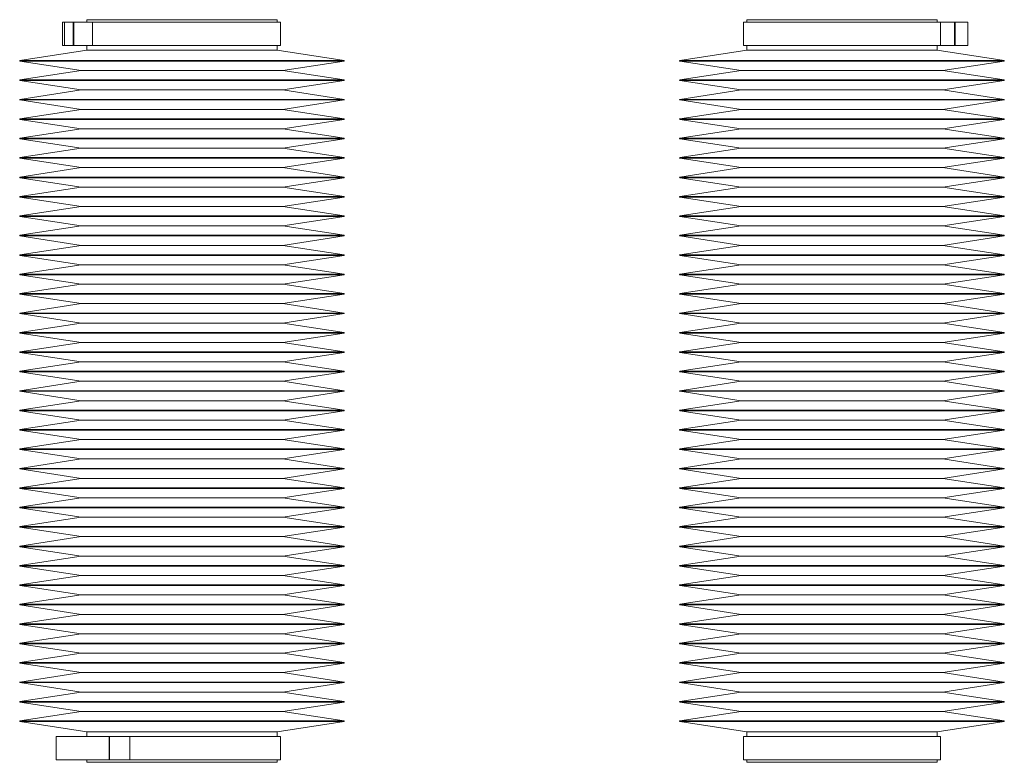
# Model space of a CAD drawing. Header units: inches. Extents: x 2.25 to 9.36, y 2.98 to 8.62.
# Tile 2 of 2: x 6.23 to 9.36, y 4.6 to 6.96. Entities that reach past the tile are written whole.
import ezdxf

# ---------------------------------------------------------------- set-up
doc = ezdxf.new("R2010")
doc.units = ezdxf.units.IN
doc.header["$MEASUREMENT"] = 0

msp = doc.modelspace()

# ---------------------------------------------------------------- linework, layer by layer
at = {"color": 7, "linetype": 'Continuous', "lineweight": 15}
for p, q in [((6.4408, 6.9595), (6.4408, 6.9516)), ((7.0472, 6.9595), (6.4408, 6.9595)), ((7.0472, 6.9516), (7.0472, 6.9595)), ((8.5408, 6.9595), (8.5408, 6.9516)), ((9.1472, 6.9595), (8.5408, 6.9595)), ((9.1472, 6.9516), (9.1472, 6.9595)), ((6.364, 6.9516), (6.364, 6.8776)), ((6.364, 6.9516), (6.3704, 6.9516)), ((6.3704, 6.9516), (6.3704, 6.8776)), ((6.3704, 6.9516), (6.3979, 6.9516)), ((6.3979, 6.9516), (6.3979, 6.8776)), ((6.3979, 6.9516), (6.3997, 6.9516)), ((6.3997, 6.9516), (6.3997, 6.8776)), ((6.3997, 6.9516), (6.4597, 6.9516)), ((6.4597, 6.9516), (6.4597, 6.8776)), ((6.4597, 6.9516), (7.0575, 6.9516)), ((7.0575, 6.8776), (7.0575, 6.9516)), ((8.5305, 6.9516), (8.5305, 6.8776)), ((8.5305, 6.9516), (9.1574, 6.9516)), ((9.1574, 6.9516), (9.1574, 6.8776)), ((9.1574, 6.9516), (9.2016, 6.9516)), ((9.2016, 6.9516), (9.2016, 6.8776)), ((9.2016, 6.9516), (9.2036, 6.9516)), ((9.2036, 6.9516), (9.2036, 6.8776)), ((9.2036, 6.9516), (9.2443, 6.9516)), ((9.2443, 6.9516), (9.2443, 6.8776)), ((6.4408, 6.8622), (6.2284, 6.8296)), ((6.364, 6.8776), (6.3704, 6.8776)), ((6.3704, 6.8776), (6.3979, 6.8776)), ((6.3979, 6.8776), (6.3997, 6.8776)), ((6.3997, 6.8776), (6.4597, 6.8776)), ((6.4408, 6.8776), (6.4408, 6.8622)), ((7.0472, 6.8622), (6.4408, 6.8622)), ((6.4597, 6.8776), (7.0575, 6.8776)), ((7.0472, 6.8622), (7.0472, 6.8776)), ((7.2597, 6.8296), (7.0472, 6.8622)), ((8.5408, 6.8622), (8.3284, 6.8296)), ((8.5305, 6.8776), (9.1574, 6.8776)), ((8.5408, 6.8776), (8.5408, 6.8622)), ((9.1472, 6.8622), (8.5408, 6.8622)), ((9.1472, 6.8622), (9.1472, 6.8776)), ((9.3596, 6.8296), (9.1472, 6.8622)), ((9.1574, 6.8776), (9.2016, 6.8776)), ((9.2016, 6.8776), (9.2036, 6.8776)), ((9.2036, 6.8776), (9.2443, 6.8776)), ((6.2284, 6.8276), (6.4229, 6.7977)), ((7.0651, 6.7977), (7.2597, 6.8276)), ((8.3284, 6.8276), (8.5229, 6.7977)), ((9.1651, 6.7977), (9.3596, 6.8276)), ((6.4229, 6.7977), (6.2284, 6.7678)), ((7.0651, 6.7977), (6.4229, 6.7977)), ((7.2597, 6.7678), (7.0651, 6.7977)), ((8.5229, 6.7977), (8.3284, 6.7678)), ((9.1651, 6.7977), (8.5229, 6.7977)), ((9.3596, 6.7678), (9.1651, 6.7977)), ((6.2284, 6.7658), (6.4229, 6.7359)), ((6.4229, 6.7359), (6.2284, 6.706)), ((7.0651, 6.7359), (6.4229, 6.7359)), ((7.0651, 6.7359), (7.2597, 6.7658)), ((7.2597, 6.706), (7.0651, 6.7359)), ((8.3284, 6.7658), (8.5229, 6.7359)), ((8.5229, 6.7359), (8.3284, 6.706)), ((9.1651, 6.7359), (8.5229, 6.7359)), ((9.1651, 6.7359), (9.3596, 6.7658)), ((9.3596, 6.706), (9.1651, 6.7359)), ((6.2284, 6.7041), (6.4229, 6.6742)), ((6.4229, 6.6742), (6.2284, 6.6443)), ((7.0651, 6.6742), (6.4229, 6.6742)), ((7.0651, 6.6742), (7.2597, 6.7041)), ((7.2597, 6.6443), (7.0651, 6.6742)), ((8.3284, 6.7041), (8.5229, 6.6742)), ((8.5229, 6.6742), (8.3284, 6.6443)), ((9.1651, 6.6742), (8.5229, 6.6742)), ((9.1651, 6.6742), (9.3596, 6.7041)), ((9.3596, 6.6443), (9.1651, 6.6742)), ((6.2284, 6.6423), (6.4229, 6.6124)), ((7.0651, 6.6124), (7.2597, 6.6423)), ((8.3284, 6.6423), (8.5229, 6.6124)), ((9.1651, 6.6124), (9.3596, 6.6423)), ((6.4229, 6.6124), (6.2284, 6.5825)), ((7.0651, 6.6124), (6.4229, 6.6124)), ((7.2597, 6.5825), (7.0651, 6.6124)), ((8.5229, 6.6124), (8.3284, 6.5825)), ((9.1651, 6.6124), (8.5229, 6.6124)), ((9.3596, 6.5825), (9.1651, 6.6124)), ((6.2284, 6.5805), (6.4229, 6.5506)), ((7.0651, 6.5506), (7.2597, 6.5805)), ((8.3284, 6.5805), (8.5229, 6.5506)), ((9.1651, 6.5506), (9.3596, 6.5805)), ((6.4229, 6.5506), (6.2284, 6.5207)), ((7.0651, 6.5506), (6.4229, 6.5506)), ((7.2597, 6.5207), (7.0651, 6.5506)), ((8.5229, 6.5506), (8.3284, 6.5207)), ((9.1651, 6.5506), (8.5229, 6.5506)), ((9.3596, 6.5207), (9.1651, 6.5506)), ((6.2284, 6.5188), (6.4229, 6.4889)), ((7.0651, 6.4889), (7.2597, 6.5188)), ((8.3284, 6.5188), (8.5229, 6.4889)), ((9.1651, 6.4889), (9.3596, 6.5188)), ((6.4229, 6.4889), (6.2284, 6.459)), ((7.0651, 6.4889), (6.4229, 6.4889)), ((7.2597, 6.459), (7.0651, 6.4889)), ((8.5229, 6.4889), (8.3284, 6.459)), ((9.1651, 6.4889), (8.5229, 6.4889)), ((9.3596, 6.459), (9.1651, 6.4889)), ((6.2284, 6.457), (6.4229, 6.4271)), ((7.0651, 6.4271), (7.2597, 6.457)), ((8.3284, 6.457), (8.5229, 6.4271)), ((9.1651, 6.4271), (9.3596, 6.457)), ((6.4229, 6.4271), (6.2284, 6.3972)), ((7.0651, 6.4271), (6.4229, 6.4271)), ((7.2597, 6.3972), (7.0651, 6.4271)), ((8.5229, 6.4271), (8.3284, 6.3972)), ((9.1651, 6.4271), (8.5229, 6.4271)), ((9.3596, 6.3972), (9.1651, 6.4271)), ((6.2284, 6.3952), (6.4229, 6.3653)), ((7.0651, 6.3653), (7.2597, 6.3952)), ((8.3284, 6.3952), (8.5229, 6.3653)), ((9.1651, 6.3653), (9.3596, 6.3952)), ((6.4229, 6.3653), (6.2284, 6.3354)), ((7.0651, 6.3653), (6.4229, 6.3653)), ((7.2597, 6.3354), (7.0651, 6.3653)), ((8.5229, 6.3653), (8.3284, 6.3354)), ((9.1651, 6.3653), (8.5229, 6.3653)), ((9.3596, 6.3354), (9.1651, 6.3653)), ((6.2284, 6.3335), (6.4229, 6.3036)), ((7.0651, 6.3036), (7.2597, 6.3335)), ((8.3284, 6.3335), (8.5229, 6.3036)), ((9.1651, 6.3036), (9.3596, 6.3335)), ((6.4229, 6.3036), (6.2284, 6.2737)), ((7.0651, 6.3036), (6.4229, 6.3036)), ((7.2597, 6.2737), (7.0651, 6.3036)), ((8.5229, 6.3036), (8.3284, 6.2737)), ((9.1651, 6.3036), (8.5229, 6.3036)), ((9.3596, 6.2737), (9.1651, 6.3036)), ((6.2284, 6.2717), (6.4229, 6.2418)), ((7.0651, 6.2418), (7.2597, 6.2717)), ((8.3284, 6.2717), (8.5229, 6.2418)), ((9.1651, 6.2418), (9.3596, 6.2717)), ((6.4229, 6.2418), (6.2284, 6.2119)), ((7.0651, 6.2418), (6.4229, 6.2418)), ((7.2597, 6.2119), (7.0651, 6.2418)), ((8.5229, 6.2418), (8.3284, 6.2119)), ((9.1651, 6.2418), (8.5229, 6.2418)), ((9.3596, 6.2119), (9.1651, 6.2418)), ((6.2284, 6.2099), (6.4229, 6.18)), ((7.0651, 6.18), (7.2597, 6.2099)), ((8.3284, 6.2099), (8.5229, 6.18)), ((9.1651, 6.18), (9.3596, 6.2099)), ((6.4229, 6.18), (6.2284, 6.1501)), ((7.0651, 6.18), (6.4229, 6.18)), ((7.2597, 6.1501), (7.0651, 6.18)), ((8.5229, 6.18), (8.3284, 6.1501)), ((9.1651, 6.18), (8.5229, 6.18)), ((9.3596, 6.1501), (9.1651, 6.18)), ((6.2284, 6.1482), (6.4229, 6.1183)), ((7.0651, 6.1183), (7.2597, 6.1482)), ((8.3284, 6.1482), (8.5229, 6.1183)), ((9.1651, 6.1183), (9.3596, 6.1482)), ((6.4229, 6.1183), (6.2284, 6.0884)), ((7.0651, 6.1183), (6.4229, 6.1183)), ((7.2597, 6.0884), (7.0651, 6.1183)), ((8.5229, 6.1183), (8.3284, 6.0884)), ((9.1651, 6.1183), (8.5229, 6.1183)), ((9.3596, 6.0884), (9.1651, 6.1183)), ((6.2284, 6.0864), (6.4229, 6.0565)), ((7.0651, 6.0565), (7.2597, 6.0864)), ((8.3284, 6.0864), (8.5229, 6.0565)), ((9.1651, 6.0565), (9.3596, 6.0864)), ((6.4229, 6.0565), (6.2284, 6.0266)), ((7.0651, 6.0565), (6.4229, 6.0565)), ((7.2597, 6.0266), (7.0651, 6.0565)), ((8.5229, 6.0565), (8.3284, 6.0266)), ((9.1651, 6.0565), (8.5229, 6.0565)), ((9.3596, 6.0266), (9.1651, 6.0565)), ((6.2284, 6.0246), (6.4229, 5.9947)), ((7.0651, 5.9947), (7.2597, 6.0246)), ((8.3284, 6.0246), (8.5229, 5.9947)), ((9.1651, 5.9947), (9.3596, 6.0246)), ((6.4229, 5.9947), (6.2284, 5.9648)), ((7.0651, 5.9947), (6.4229, 5.9947)), ((7.2597, 5.9648), (7.0651, 5.9947)), ((8.5229, 5.9947), (8.3284, 5.9648)), ((9.1651, 5.9947), (8.5229, 5.9947)), ((9.3596, 5.9648), (9.1651, 5.9947)), ((6.2284, 5.9629), (6.4229, 5.933)), ((7.0651, 5.933), (7.2597, 5.9629)), ((8.3284, 5.9629), (8.5229, 5.933)), ((9.1651, 5.933), (9.3596, 5.9629)), ((6.4229, 5.933), (6.2284, 5.9031)), ((7.0651, 5.933), (6.4229, 5.933)), ((7.2597, 5.9031), (7.0651, 5.933)), ((8.5229, 5.933), (8.3284, 5.9031)), ((9.1651, 5.933), (8.5229, 5.933)), ((9.3596, 5.9031), (9.1651, 5.933)), ((6.2284, 5.9011), (6.4229, 5.8712)), ((7.0651, 5.8712), (7.2597, 5.9011)), ((8.3284, 5.9011), (8.5229, 5.8712)), ((9.1651, 5.8712), (9.3596, 5.9011)), ((6.4229, 5.8712), (6.2284, 5.8413)), ((7.0651, 5.8712), (6.4229, 5.8712)), ((7.2597, 5.8413), (7.0651, 5.8712)), ((8.5229, 5.8712), (8.3284, 5.8413)), ((9.1651, 5.8712), (8.5229, 5.8712)), ((9.3596, 5.8413), (9.1651, 5.8712)), ((6.2284, 5.8393), (6.4229, 5.8094)), ((7.0651, 5.8094), (7.2597, 5.8393)), ((8.3284, 5.8393), (8.5229, 5.8094)), ((9.1651, 5.8094), (9.3596, 5.8393)), ((6.4229, 5.8094), (6.2284, 5.7795)), ((7.0651, 5.8094), (6.4229, 5.8094)), ((7.2597, 5.7795), (7.0651, 5.8094)), ((8.5229, 5.8094), (8.3284, 5.7795)), ((9.1651, 5.8094), (8.5229, 5.8094)), ((9.3596, 5.7795), (9.1651, 5.8094)), ((6.2284, 5.7776), (6.4229, 5.7477)), ((7.0651, 5.7477), (7.2597, 5.7776)), ((8.3284, 5.7776), (8.5229, 5.7477)), ((9.1651, 5.7477), (9.3596, 5.7776)), ((6.4229, 5.7477), (6.2284, 5.7178)), ((7.0651, 5.7477), (6.4229, 5.7477)), ((7.2597, 5.7178), (7.0651, 5.7477)), ((8.5229, 5.7477), (8.3284, 5.7178)), ((9.1651, 5.7477), (8.5229, 5.7477)), ((9.3596, 5.7178), (9.1651, 5.7477)), ((6.2284, 5.7158), (6.4229, 5.6859)), ((7.0651, 5.6859), (7.2597, 5.7158)), ((8.3284, 5.7158), (8.5229, 5.6859)), ((9.1651, 5.6859), (9.3596, 5.7158)), ((6.4229, 5.6859), (6.2284, 5.656)), ((7.0651, 5.6859), (6.4229, 5.6859)), ((7.2597, 5.656), (7.0651, 5.6859)), ((8.5229, 5.6859), (8.3284, 5.656)), ((9.1651, 5.6859), (8.5229, 5.6859)), ((9.3596, 5.656), (9.1651, 5.6859)), ((6.2284, 5.654), (6.4229, 5.6241)), ((7.0651, 5.6241), (7.2597, 5.654)), ((8.3284, 5.654), (8.5229, 5.6241)), ((9.1651, 5.6241), (9.3596, 5.654)), ((6.4229, 5.6241), (6.2284, 5.5942)), ((7.0651, 5.6241), (6.4229, 5.6241)), ((7.2597, 5.5942), (7.0651, 5.6241)), ((8.5229, 5.6241), (8.3284, 5.5942)), ((9.1651, 5.6241), (8.5229, 5.6241)), ((9.3596, 5.5942), (9.1651, 5.6241)), ((6.2284, 5.5923), (6.4229, 5.5624)), ((7.0651, 5.5624), (7.2597, 5.5923)), ((8.3284, 5.5923), (8.5229, 5.5624)), ((9.1651, 5.5624), (9.3596, 5.5923)), ((6.4229, 5.5624), (6.2284, 5.5325)), ((7.0651, 5.5624), (6.4229, 5.5624)), ((7.2597, 5.5325), (7.0651, 5.5624)), ((8.5229, 5.5624), (8.3284, 5.5325)), ((9.1651, 5.5624), (8.5229, 5.5624)), ((9.3596, 5.5325), (9.1651, 5.5624)), ((6.2284, 5.5305), (6.4229, 5.5006)), ((7.0651, 5.5006), (7.2597, 5.5305)), ((8.3284, 5.5305), (8.5229, 5.5006)), ((9.1651, 5.5006), (9.3596, 5.5305)), ((6.4229, 5.5006), (6.2284, 5.4707)), ((7.0651, 5.5006), (6.4229, 5.5006)), ((7.2597, 5.4707), (7.0651, 5.5006)), ((8.5229, 5.5006), (8.3284, 5.4707)), ((9.1651, 5.5006), (8.5229, 5.5006)), ((9.3596, 5.4707), (9.1651, 5.5006)), ((6.2284, 5.4687), (6.4229, 5.4388)), ((7.0651, 5.4388), (7.2597, 5.4687)), ((8.3284, 5.4687), (8.5229, 5.4388)), ((9.1651, 5.4388), (9.3596, 5.4687)), ((6.4229, 5.4388), (6.2284, 5.4089)), ((7.0651, 5.4388), (6.4229, 5.4388)), ((7.2597, 5.4089), (7.0651, 5.4388)), ((8.5229, 5.4388), (8.3284, 5.4089)), ((9.1651, 5.4388), (8.5229, 5.4388)), ((9.3596, 5.4089), (9.1651, 5.4388)), ((6.2284, 5.407), (6.4229, 5.3771)), ((7.0651, 5.3771), (7.2597, 5.407)), ((8.3284, 5.407), (8.5229, 5.3771)), ((9.1651, 5.3771), (9.3596, 5.407)), ((6.4229, 5.3771), (6.2284, 5.3472)), ((7.0651, 5.3771), (6.4229, 5.3771)), ((7.2597, 5.3472), (7.0651, 5.3771)), ((8.5229, 5.3771), (8.3284, 5.3472)), ((9.1651, 5.3771), (8.5229, 5.3771)), ((9.3596, 5.3472), (9.1651, 5.3771)), ((6.2284, 5.3452), (6.4229, 5.3153)), ((7.0651, 5.3153), (7.2597, 5.3452)), ((8.3284, 5.3452), (8.5229, 5.3153)), ((9.1651, 5.3153), (9.3596, 5.3452)), ((6.4229, 5.3153), (6.2284, 5.2854)), ((7.0651, 5.3153), (6.4229, 5.3153)), ((7.2597, 5.2854), (7.0651, 5.3153)), ((8.5229, 5.3153), (8.3284, 5.2854)), ((9.1651, 5.3153), (8.5229, 5.3153)), ((9.3596, 5.2854), (9.1651, 5.3153)), ((6.2284, 5.2834), (6.4229, 5.2535)), ((7.0651, 5.2535), (7.2597, 5.2834)), ((8.3284, 5.2834), (8.5229, 5.2535)), ((9.1651, 5.2535), (9.3596, 5.2834)), ((6.4229, 5.2535), (6.2284, 5.2236)), ((7.0651, 5.2535), (6.4229, 5.2535)), ((7.2597, 5.2236), (7.0651, 5.2535)), ((8.5229, 5.2535), (8.3284, 5.2236)), ((9.1651, 5.2535), (8.5229, 5.2535)), ((9.3596, 5.2236), (9.1651, 5.2535)), ((6.2284, 5.2217), (6.4229, 5.1918)), ((7.0651, 5.1918), (7.2597, 5.2217)), ((8.3284, 5.2217), (8.5229, 5.1918)), ((9.1651, 5.1918), (9.3596, 5.2217)), ((6.4229, 5.1918), (6.2284, 5.1619)), ((7.0651, 5.1918), (6.4229, 5.1918)), ((7.2597, 5.1619), (7.0651, 5.1918)), ((8.5229, 5.1918), (8.3284, 5.1619)), ((9.1651, 5.1918), (8.5229, 5.1918)), ((9.3596, 5.1619), (9.1651, 5.1918)), ((6.2284, 5.1599), (6.4229, 5.13)), ((7.0651, 5.13), (7.2597, 5.1599)), ((8.3284, 5.1599), (8.5229, 5.13)), ((9.1651, 5.13), (9.3596, 5.1599)), ((6.4229, 5.13), (6.2284, 5.1001)), ((7.0651, 5.13), (6.4229, 5.13)), ((7.2597, 5.1001), (7.0651, 5.13)), ((8.5229, 5.13), (8.3284, 5.1001)), ((9.1651, 5.13), (8.5229, 5.13)), ((9.3596, 5.1001), (9.1651, 5.13)), ((6.2284, 5.0981), (6.4229, 5.0682)), ((7.0651, 5.0682), (7.2597, 5.0981)), ((8.3284, 5.0981), (8.5229, 5.0682)), ((9.1651, 5.0682), (9.3596, 5.0981)), ((6.4229, 5.0682), (6.2284, 5.0383)), ((7.0651, 5.0682), (6.4229, 5.0682)), ((7.2597, 5.0383), (7.0651, 5.0682)), ((8.5229, 5.0682), (8.3284, 5.0383)), ((9.1651, 5.0682), (8.5229, 5.0682)), ((9.3596, 5.0383), (9.1651, 5.0682)), ((6.2284, 5.0364), (6.4229, 5.0065)), ((7.0651, 5.0065), (7.2597, 5.0364)), ((8.3284, 5.0364), (8.5229, 5.0065)), ((9.1651, 5.0065), (9.3596, 5.0364)), ((6.4229, 5.0065), (6.2284, 4.9766)), ((7.0651, 5.0065), (6.4229, 5.0065)), ((7.2597, 4.9766), (7.0651, 5.0065)), ((8.5229, 5.0065), (8.3284, 4.9766)), ((9.1651, 5.0065), (8.5229, 5.0065)), ((9.3596, 4.9766), (9.1651, 5.0065)), ((6.2284, 4.9746), (6.4229, 4.9447)), ((7.0651, 4.9447), (7.2597, 4.9746)), ((8.3284, 4.9746), (8.5229, 4.9447)), ((9.1651, 4.9447), (9.3596, 4.9746)), ((6.4229, 4.9447), (6.2284, 4.9148)), ((7.0651, 4.9447), (6.4229, 4.9447)), ((7.2597, 4.9148), (7.0651, 4.9447)), ((8.5229, 4.9447), (8.3284, 4.9148)), ((9.1651, 4.9447), (8.5229, 4.9447)), ((9.3596, 4.9148), (9.1651, 4.9447)), ((6.2284, 4.9128), (6.4229, 4.8829)), ((7.0651, 4.8829), (7.2597, 4.9128)), ((8.3284, 4.9128), (8.5229, 4.8829)), ((9.1651, 4.8829), (9.3596, 4.9128)), ((6.4229, 4.8829), (6.2284, 4.853)), ((7.0651, 4.8829), (6.4229, 4.8829)), ((7.2597, 4.853), (7.0651, 4.8829)), ((8.5229, 4.8829), (8.3284, 4.853)), ((9.1651, 4.8829), (8.5229, 4.8829)), ((9.3596, 4.853), (9.1651, 4.8829)), ((6.2284, 4.8511), (6.4229, 4.8212)), ((7.0651, 4.8212), (7.2597, 4.8511)), ((8.3284, 4.8511), (8.5229, 4.8212)), ((9.1651, 4.8212), (9.3596, 4.8511)), ((6.4229, 4.8212), (6.2284, 4.7913)), ((7.0651, 4.8212), (6.4229, 4.8212)), ((7.2597, 4.7913), (7.0651, 4.8212)), ((8.5229, 4.8212), (8.3284, 4.7913)), ((9.1651, 4.8212), (8.5229, 4.8212)), ((9.3596, 4.7913), (9.1651, 4.8212)), ((6.2284, 4.7893), (6.4229, 4.7594)), ((7.0651, 4.7594), (7.2597, 4.7893)), ((8.3284, 4.7893), (8.5229, 4.7594)), ((9.1651, 4.7594), (9.3596, 4.7893)), ((6.4229, 4.7594), (6.2284, 4.7295)), ((7.0651, 4.7594), (6.4229, 4.7594)), ((7.2597, 4.7295), (7.0651, 4.7594)), ((8.5229, 4.7594), (8.3284, 4.7295)), ((9.1651, 4.7594), (8.5229, 4.7594)), ((9.3596, 4.7295), (9.1651, 4.7594)), ((6.2284, 4.7275), (6.4408, 4.6949)), ((7.0472, 4.6949), (7.2597, 4.7275)), ((8.3284, 4.7275), (8.5408, 4.6949)), ((9.1472, 4.6949), (9.3596, 4.7275)), ((6.344, 4.6055), (6.344, 4.6795)), ((6.5122, 4.6795), (6.344, 4.6795)), ((6.4408, 4.6949), (6.4408, 4.6795)), ((7.0472, 4.6949), (6.4408, 4.6949)), ((6.5122, 4.6055), (6.5122, 4.6795)), ((6.5135, 4.6795), (6.5122, 4.6795)), ((6.5135, 4.6055), (6.5135, 4.6795)), ((6.5783, 4.6795), (6.5135, 4.6795)), ((6.5783, 4.6055), (6.5783, 4.6795)), ((7.0575, 4.6795), (6.5783, 4.6795)), ((7.0472, 4.6795), (7.0472, 4.6949)), ((7.0575, 4.6055), (7.0575, 4.6795)), ((8.5305, 4.6795), (8.5305, 4.6055)), ((9.1575, 4.6795), (8.5305, 4.6795)), ((8.5408, 4.6949), (8.5408, 4.6795)), ((9.1472, 4.6949), (8.5408, 4.6949)), ((9.1472, 4.6795), (9.1472, 4.6949)), ((9.1575, 4.6055), (9.1575, 4.6795)), ((6.5122, 4.6055), (6.344, 4.6055)), ((6.4408, 4.6055), (6.4408, 4.5976)), ((6.5135, 4.6055), (6.5122, 4.6055)), ((6.5783, 4.6055), (6.5135, 4.6055)), ((7.0575, 4.6055), (6.5783, 4.6055)), ((7.0472, 4.5976), (7.0472, 4.6055)), ((9.1575, 4.6055), (8.5305, 4.6055)), ((8.5408, 4.6055), (8.5408, 4.5976)), ((9.1472, 4.5976), (9.1472, 4.6055)), ((7.0472, 4.5976), (6.4408, 4.5976)), ((9.1472, 4.5976), (8.5408, 4.5976))]:
    msp.add_line(p, q, dxfattribs=at)
at = {"color": 8, "linetype": 'Continuous', "lineweight": 15}
for p, q in [((6.2284, 6.8296), (7.1757, 6.8296)), ((7.2597, 6.8276), (6.2284, 6.8276)), ((7.1757, 6.8296), (7.2597, 6.8296)), ((8.3284, 6.8296), (8.562, 6.8296)), ((9.3596, 6.8276), (8.3284, 6.8276)), ((8.562, 6.8296), (9.3596, 6.8296)), ((6.2284, 6.7678), (7.1757, 6.7678)), ((7.1757, 6.7678), (7.2597, 6.7678)), ((8.3284, 6.7678), (8.562, 6.7678)), ((8.562, 6.7678), (9.3596, 6.7678)), ((7.2597, 6.7658), (6.2284, 6.7658)), ((9.3596, 6.7658), (8.3284, 6.7658)), ((6.2284, 6.706), (7.1757, 6.706)), ((7.1757, 6.706), (7.2597, 6.706)), ((8.3284, 6.706), (8.562, 6.706)), ((8.562, 6.706), (9.3596, 6.706)), ((7.2597, 6.7041), (6.2284, 6.7041)), ((9.3596, 6.7041), (8.3284, 6.7041)), ((6.2284, 6.6443), (7.1757, 6.6443)), ((7.2597, 6.6423), (6.2284, 6.6423)), ((7.1757, 6.6443), (7.2597, 6.6443)), ((8.3284, 6.6443), (8.562, 6.6443)), ((9.3596, 6.6423), (8.3284, 6.6423)), ((8.562, 6.6443), (9.3596, 6.6443)), ((6.2284, 6.5825), (7.1757, 6.5825)), ((7.2597, 6.5805), (6.2284, 6.5805)), ((7.1757, 6.5825), (7.2597, 6.5825)), ((8.3284, 6.5825), (8.562, 6.5825)), ((9.3596, 6.5805), (8.3284, 6.5805)), ((8.562, 6.5825), (9.3596, 6.5825)), ((6.2284, 6.5207), (7.1757, 6.5207)), ((7.2597, 6.5188), (6.2284, 6.5188)), ((7.1757, 6.5207), (7.2597, 6.5207)), ((8.3284, 6.5207), (8.562, 6.5207)), ((9.3596, 6.5188), (8.3284, 6.5188)), ((8.562, 6.5207), (9.3596, 6.5207)), ((6.2284, 6.459), (7.1757, 6.459)), ((7.2597, 6.457), (6.2284, 6.457)), ((7.1757, 6.459), (7.2597, 6.459)), ((8.3284, 6.459), (8.562, 6.459)), ((9.3596, 6.457), (8.3284, 6.457)), ((8.562, 6.459), (9.3596, 6.459)), ((6.2284, 6.3972), (7.1757, 6.3972)), ((7.2597, 6.3952), (6.2284, 6.3952)), ((7.1757, 6.3972), (7.2597, 6.3972)), ((8.3284, 6.3972), (8.562, 6.3972)), ((9.3596, 6.3952), (8.3284, 6.3952)), ((8.562, 6.3972), (9.3596, 6.3972)), ((6.2284, 6.3354), (7.1757, 6.3354)), ((7.2597, 6.3335), (6.2284, 6.3335)), ((7.1757, 6.3354), (7.2597, 6.3354)), ((8.3284, 6.3354), (8.562, 6.3354)), ((9.3596, 6.3335), (8.3284, 6.3335)), ((8.562, 6.3354), (9.3596, 6.3354)), ((6.2284, 6.2737), (7.1757, 6.2737)), ((7.2597, 6.2717), (6.2284, 6.2717)), ((7.1757, 6.2737), (7.2597, 6.2737)), ((8.3284, 6.2737), (8.562, 6.2737)), ((9.3596, 6.2717), (8.3284, 6.2717)), ((8.562, 6.2737), (9.3596, 6.2737)), ((6.2284, 6.2119), (7.1757, 6.2119)), ((7.2597, 6.2099), (6.2284, 6.2099)), ((7.1757, 6.2119), (7.2597, 6.2119)), ((8.3284, 6.2119), (8.562, 6.2119)), ((9.3596, 6.2099), (8.3284, 6.2099)), ((8.562, 6.2119), (9.3596, 6.2119)), ((6.2284, 6.1501), (7.1757, 6.1501)), ((7.2597, 6.1482), (6.2284, 6.1482)), ((7.1757, 6.1501), (7.2597, 6.1501)), ((8.3284, 6.1501), (8.562, 6.1501)), ((9.3596, 6.1482), (8.3284, 6.1482)), ((8.562, 6.1501), (9.3596, 6.1501)), ((6.2284, 6.0884), (7.1757, 6.0884)), ((7.2597, 6.0864), (6.2284, 6.0864)), ((7.1757, 6.0884), (7.2597, 6.0884)), ((8.3284, 6.0884), (8.562, 6.0884)), ((9.3596, 6.0864), (8.3284, 6.0864)), ((8.562, 6.0884), (9.3596, 6.0884)), ((6.2284, 6.0266), (7.1757, 6.0266)), ((7.2597, 6.0246), (6.2284, 6.0246)), ((7.1757, 6.0266), (7.2597, 6.0266)), ((8.3284, 6.0266), (8.562, 6.0266)), ((9.3596, 6.0246), (8.3284, 6.0246)), ((8.562, 6.0266), (9.3596, 6.0266)), ((6.2284, 5.9648), (7.1757, 5.9648)), ((7.2597, 5.9629), (6.2284, 5.9629)), ((7.1757, 5.9648), (7.2597, 5.9648)), ((8.3284, 5.9648), (8.562, 5.9648)), ((9.3596, 5.9629), (8.3284, 5.9629)), ((8.562, 5.9648), (9.3596, 5.9648)), ((6.2284, 5.9031), (7.1757, 5.9031)), ((7.2597, 5.9011), (6.2284, 5.9011)), ((7.1757, 5.9031), (7.2597, 5.9031)), ((8.3284, 5.9031), (8.562, 5.9031)), ((9.3596, 5.9011), (8.3284, 5.9011)), ((8.562, 5.9031), (9.3596, 5.9031)), ((6.2284, 5.8413), (7.1757, 5.8413)), ((7.2597, 5.8393), (6.2284, 5.8393)), ((7.1757, 5.8413), (7.2597, 5.8413)), ((8.3284, 5.8413), (8.562, 5.8413)), ((9.3596, 5.8393), (8.3284, 5.8393)), ((8.562, 5.8413), (9.3596, 5.8413)), ((6.2284, 5.7795), (7.1757, 5.7795)), ((7.2597, 5.7776), (6.2284, 5.7776)), ((7.1757, 5.7795), (7.2597, 5.7795)), ((8.3284, 5.7795), (8.562, 5.7795)), ((9.3596, 5.7776), (8.3284, 5.7776)), ((8.562, 5.7795), (9.3596, 5.7795)), ((6.2284, 5.7178), (7.1757, 5.7178)), ((7.2597, 5.7158), (6.2284, 5.7158)), ((7.1757, 5.7178), (7.2597, 5.7178)), ((8.3284, 5.7178), (8.562, 5.7178)), ((9.3596, 5.7158), (8.3284, 5.7158)), ((8.562, 5.7178), (9.3596, 5.7178)), ((6.2284, 5.656), (7.1757, 5.656)), ((7.2597, 5.654), (6.2284, 5.654)), ((7.1757, 5.656), (7.2597, 5.656)), ((8.3284, 5.656), (8.562, 5.656)), ((9.3596, 5.654), (8.3284, 5.654)), ((8.562, 5.656), (9.3596, 5.656)), ((6.2284, 5.5942), (7.1757, 5.5942)), ((7.2597, 5.5923), (6.2284, 5.5923)), ((7.1757, 5.5942), (7.2597, 5.5942)), ((8.3284, 5.5942), (8.562, 5.5942)), ((9.3596, 5.5923), (8.3284, 5.5923)), ((8.562, 5.5942), (9.3596, 5.5942)), ((6.2284, 5.5325), (7.1757, 5.5325)), ((7.2597, 5.5305), (6.2284, 5.5305)), ((7.1757, 5.5325), (7.2597, 5.5325)), ((8.3284, 5.5325), (8.562, 5.5325)), ((9.3596, 5.5305), (8.3284, 5.5305)), ((8.562, 5.5325), (9.3596, 5.5325)), ((6.2284, 5.4707), (7.1757, 5.4707)), ((7.2597, 5.4687), (6.2284, 5.4687)), ((7.1757, 5.4707), (7.2597, 5.4707)), ((8.3284, 5.4707), (8.562, 5.4707)), ((9.3596, 5.4687), (8.3284, 5.4687)), ((8.562, 5.4707), (9.3596, 5.4707)), ((6.2284, 5.4089), (7.1757, 5.4089)), ((7.2597, 5.407), (6.2284, 5.407)), ((7.1757, 5.4089), (7.2597, 5.4089)), ((8.3284, 5.4089), (8.562, 5.4089)), ((9.3596, 5.407), (8.3284, 5.407)), ((8.562, 5.4089), (9.3596, 5.4089)), ((6.2284, 5.3472), (7.1757, 5.3472)), ((7.2597, 5.3452), (6.2284, 5.3452)), ((7.1757, 5.3472), (7.2597, 5.3472)), ((8.3284, 5.3472), (8.562, 5.3472)), ((9.3596, 5.3452), (8.3284, 5.3452)), ((8.562, 5.3472), (9.3596, 5.3472)), ((6.2284, 5.2854), (7.1757, 5.2854)), ((7.2597, 5.2834), (6.2284, 5.2834)), ((7.1757, 5.2854), (7.2597, 5.2854)), ((8.3284, 5.2854), (8.562, 5.2854)), ((9.3596, 5.2834), (8.3284, 5.2834)), ((8.562, 5.2854), (9.3596, 5.2854)), ((6.2284, 5.2236), (7.1757, 5.2236)), ((7.2597, 5.2217), (6.2284, 5.2217)), ((7.1757, 5.2236), (7.2597, 5.2236)), ((8.3284, 5.2236), (8.562, 5.2236)), ((9.3596, 5.2217), (8.3284, 5.2217)), ((8.562, 5.2236), (9.3596, 5.2236)), ((6.2284, 5.1619), (7.1757, 5.1619)), ((7.2597, 5.1599), (6.2284, 5.1599)), ((7.1757, 5.1619), (7.2597, 5.1619)), ((8.3284, 5.1619), (8.562, 5.1619)), ((9.3596, 5.1599), (8.3284, 5.1599)), ((8.562, 5.1619), (9.3596, 5.1619)), ((6.2284, 5.1001), (7.1757, 5.1001)), ((7.2597, 5.0981), (6.2284, 5.0981)), ((7.1757, 5.1001), (7.2597, 5.1001)), ((8.3284, 5.1001), (8.562, 5.1001)), ((9.3596, 5.0981), (8.3284, 5.0981)), ((8.562, 5.1001), (9.3596, 5.1001)), ((6.2284, 5.0383), (7.1757, 5.0383)), ((7.2597, 5.0364), (6.2284, 5.0364)), ((7.1757, 5.0383), (7.2597, 5.0383)), ((8.3284, 5.0383), (8.562, 5.0383)), ((9.3596, 5.0364), (8.3284, 5.0364)), ((8.562, 5.0383), (9.3596, 5.0383)), ((6.2284, 4.9766), (7.1757, 4.9766)), ((7.2597, 4.9746), (6.2284, 4.9746)), ((7.1757, 4.9766), (7.2597, 4.9766)), ((8.3284, 4.9766), (8.562, 4.9766)), ((9.3596, 4.9746), (8.3284, 4.9746)), ((8.562, 4.9766), (9.3596, 4.9766)), ((6.2284, 4.9148), (7.1757, 4.9148)), ((7.2597, 4.9128), (6.2284, 4.9128)), ((7.1757, 4.9148), (7.2597, 4.9148)), ((8.3284, 4.9148), (8.562, 4.9148)), ((9.3596, 4.9128), (8.3284, 4.9128)), ((8.562, 4.9148), (9.3596, 4.9148)), ((6.2284, 4.853), (7.1757, 4.853)), ((7.2597, 4.8511), (6.2284, 4.8511)), ((7.1757, 4.853), (7.2597, 4.853)), ((8.3284, 4.853), (8.562, 4.853)), ((9.3596, 4.8511), (8.3284, 4.8511)), ((8.562, 4.853), (9.3596, 4.853)), ((6.2284, 4.7913), (7.1757, 4.7913)), ((7.2597, 4.7893), (6.2284, 4.7893)), ((7.1757, 4.7913), (7.2597, 4.7913)), ((8.3284, 4.7913), (8.562, 4.7913)), ((9.3596, 4.7893), (8.3284, 4.7893)), ((8.562, 4.7913), (9.3596, 4.7913)), ((6.2284, 4.7295), (7.1757, 4.7295)), ((7.2597, 4.7275), (6.2284, 4.7275)), ((7.1757, 4.7295), (7.2597, 4.7295)), ((8.3284, 4.7295), (8.562, 4.7295)), ((9.3596, 4.7275), (8.3284, 4.7275)), ((8.562, 4.7295), (9.3596, 4.7295))]:
    msp.add_line(p, q, dxfattribs=at)
at = {"color": 7, "linetype": 'Continuous', "lineweight": 15}
for centre, start, end in [((6.2285, 6.8286), 98.735, 261.265), ((7.2595, 6.8286), 278.735, 81.265), ((8.3285, 6.8286), 98.735, 261.265), ((9.3595, 6.8286), 278.735, 81.265), ((6.2285, 6.7668), 98.735, 261.265), ((7.2595, 6.7668), 278.735, 81.265), ((8.3285, 6.7668), 98.735, 261.265), ((9.3595, 6.7668), 278.735, 81.265), ((6.2285, 6.705), 98.735, 261.265), ((7.2595, 6.705), 278.735, 81.265), ((8.3285, 6.705), 98.735, 261.265), ((9.3595, 6.705), 278.735, 81.265), ((6.2285, 6.6433), 98.735, 261.265), ((7.2595, 6.6433), 278.735, 81.265), ((8.3285, 6.6433), 98.735, 261.265), ((9.3595, 6.6433), 278.735, 81.265), ((6.2285, 6.5815), 98.735, 261.265), ((7.2595, 6.5815), 278.735, 81.265), ((8.3285, 6.5815), 98.735, 261.265), ((9.3595, 6.5815), 278.735, 81.265), ((6.2285, 6.5197), 98.735, 261.265), ((7.2595, 6.5197), 278.735, 81.265), ((8.3285, 6.5197), 98.735, 261.265), ((9.3595, 6.5197), 278.735, 81.265), ((6.2285, 6.458), 98.735, 261.265), ((7.2595, 6.458), 278.735, 81.265), ((8.3285, 6.458), 98.735, 261.265), ((9.3595, 6.458), 278.735, 81.265), ((6.2285, 6.3962), 98.735, 261.265), ((7.2595, 6.3962), 278.735, 81.265), ((8.3285, 6.3962), 98.735, 261.265), ((9.3595, 6.3962), 278.735, 81.265), ((6.2285, 6.3344), 98.735, 261.265), ((7.2595, 6.3344), 278.735, 81.265), ((8.3285, 6.3344), 98.735, 261.265), ((9.3595, 6.3344), 278.735, 81.265), ((6.2285, 6.2727), 98.735, 261.265), ((7.2595, 6.2727), 278.735, 81.265), ((8.3285, 6.2727), 98.735, 261.265), ((9.3595, 6.2727), 278.735, 81.265), ((6.2285, 6.2109), 98.735, 261.265), ((7.2595, 6.2109), 278.735, 81.265), ((8.3285, 6.2109), 98.735, 261.265), ((9.3595, 6.2109), 278.735, 81.265), ((6.2285, 6.1491), 98.735, 261.265), ((7.2595, 6.1491), 278.735, 81.265), ((8.3285, 6.1491), 98.735, 261.265), ((9.3595, 6.1491), 278.735, 81.265), ((6.2285, 6.0874), 98.735, 261.265), ((7.2595, 6.0874), 278.735, 81.265), ((8.3285, 6.0874), 98.735, 261.265), ((9.3595, 6.0874), 278.735, 81.265), ((6.2285, 6.0256), 98.735, 261.265), ((7.2595, 6.0256), 278.735, 81.265), ((8.3285, 6.0256), 98.735, 261.265), ((9.3595, 6.0256), 278.735, 81.265), ((6.2285, 5.9638), 98.735, 261.265), ((7.2595, 5.9638), 278.735, 81.265), ((8.3285, 5.9638), 98.735, 261.265), ((9.3595, 5.9638), 278.735, 81.265), ((6.2285, 5.9021), 98.735, 261.265), ((7.2595, 5.9021), 278.735, 81.265), ((8.3285, 5.9021), 98.735, 261.265), ((9.3595, 5.9021), 278.735, 81.265), ((6.2285, 5.8403), 98.735, 261.265), ((7.2595, 5.8403), 278.735, 81.265), ((8.3285, 5.8403), 98.735, 261.265), ((9.3595, 5.8403), 278.735, 81.265), ((6.2285, 5.7786), 98.735, 261.265), ((7.2595, 5.7786), 278.735, 81.265), ((8.3285, 5.7786), 98.735, 261.265), ((9.3595, 5.7786), 278.735, 81.265), ((6.2285, 5.7168), 98.735, 261.265), ((7.2595, 5.7168), 278.735, 81.265), ((8.3285, 5.7168), 98.735, 261.265), ((9.3595, 5.7168), 278.735, 81.265), ((6.2285, 5.655), 98.735, 261.265), ((7.2595, 5.655), 278.735, 81.265), ((8.3285, 5.655), 98.735, 261.265), ((9.3595, 5.655), 278.735, 81.265), ((6.2285, 5.5933), 98.735, 261.265), ((7.2595, 5.5933), 278.735, 81.265), ((8.3285, 5.5933), 98.735, 261.265), ((9.3595, 5.5933), 278.735, 81.265), ((6.2285, 5.5315), 98.735, 261.265), ((7.2595, 5.5315), 278.735, 81.265), ((8.3285, 5.5315), 98.735, 261.265), ((9.3595, 5.5315), 278.735, 81.265), ((6.2285, 5.4697), 98.735, 261.265), ((7.2595, 5.4697), 278.735, 81.265), ((8.3285, 5.4697), 98.735, 261.265), ((9.3595, 5.4697), 278.735, 81.265), ((6.2285, 5.408), 98.735, 261.265), ((7.2595, 5.408), 278.735, 81.265), ((8.3285, 5.408), 98.735, 261.265), ((9.3595, 5.408), 278.735, 81.265), ((6.2285, 5.3462), 98.735, 261.265), ((7.2595, 5.3462), 278.735, 81.265), ((8.3285, 5.3462), 98.735, 261.265), ((9.3595, 5.3462), 278.735, 81.265), ((6.2285, 5.2844), 98.735, 261.265), ((7.2595, 5.2844), 278.735, 81.265), ((8.3285, 5.2844), 98.735, 261.265), ((9.3595, 5.2844), 278.735, 81.265), ((6.2285, 5.2227), 98.735, 261.265), ((7.2595, 5.2227), 278.735, 81.265), ((8.3285, 5.2227), 98.735, 261.265), ((9.3595, 5.2227), 278.735, 81.265), ((6.2285, 5.1609), 98.735, 261.265), ((7.2595, 5.1609), 278.735, 81.265), ((8.3285, 5.1609), 98.735, 261.265), ((9.3595, 5.1609), 278.735, 81.265), ((6.2285, 5.0991), 98.735, 261.265), ((7.2595, 5.0991), 278.735, 81.265), ((8.3285, 5.0991), 98.735, 261.265), ((9.3595, 5.0991), 278.735, 81.265), ((6.2285, 5.0374), 98.735, 261.265), ((7.2595, 5.0374), 278.735, 81.265), ((8.3285, 5.0374), 98.735, 261.265), ((9.3595, 5.0374), 278.735, 81.265), ((6.2285, 4.9756), 98.735, 261.265), ((7.2595, 4.9756), 278.735, 81.265), ((8.3285, 4.9756), 98.735, 261.265), ((9.3595, 4.9756), 278.735, 81.265), ((6.2285, 4.9138), 98.735, 261.265), ((7.2595, 4.9138), 278.735, 81.265), ((8.3285, 4.9138), 98.735, 261.265), ((9.3595, 4.9138), 278.735, 81.265), ((6.2285, 4.8521), 98.735, 261.265), ((7.2595, 4.8521), 278.735, 81.265), ((8.3285, 4.8521), 98.735, 261.265), ((9.3595, 4.8521), 278.735, 81.265), ((6.2285, 4.7903), 98.735, 261.265), ((7.2595, 4.7903), 278.735, 81.265), ((8.3285, 4.7903), 98.735, 261.265), ((9.3595, 4.7903), 278.735, 81.265), ((6.2285, 4.7285), 98.735, 261.265), ((7.2595, 4.7285), 278.735, 81.265), ((8.3285, 4.7285), 98.735, 261.265), ((9.3595, 4.7285), 278.735, 81.265)]:
    msp.add_arc(centre, 0.001, start, end, dxfattribs=at)

doc.saveas('drawing.dxf')
